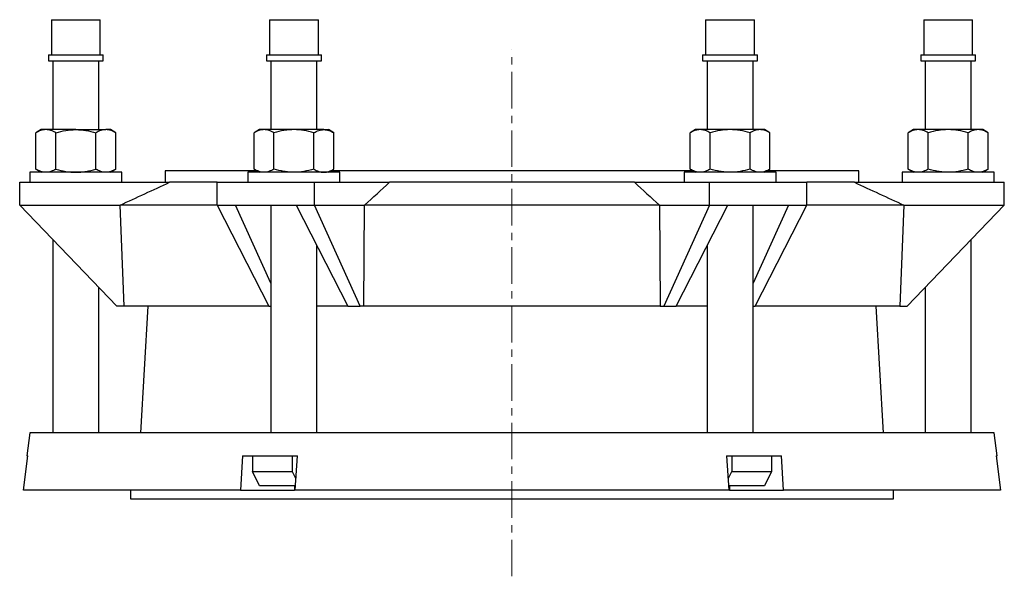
# Model space of a CAD drawing. Header units: millimetres. Extents: x 51 to 836, y -526 to 583.
# Tile 2 of 2: x 442 to 784, y 381 to 575. Entities that reach past the tile are written whole.
import ezdxf

# ---------------------------------------------------------------- set-up
doc = ezdxf.new("R2010")
doc.units = ezdxf.units.MM
doc.linetypes.add('CENTERX2', pattern=[20.32, 12.7, -2.54, 2.54, -2.54])
doc.layers.add('FORMAT', color=7, linetype='Continuous')

msp = doc.modelspace()

# ---------------------------------------------------------------- linework, layer by layer
at = {"color": 7, "linetype": 'Continuous', "lineweight": 25}
for p, q in [((452.71, 574.53), (452.71, 562.26)), ((452.71, 574.53), (465.46, 574.53)), ((465.46, 574.53), (469.71, 574.53)), ((469.71, 562.26), (469.71, 574.53)), ((528.46, 574.53), (528.46, 562.26)), ((528.46, 574.53), (545.46, 574.53)), ((545.46, 562.26), (545.46, 574.53)), ((679.96, 574.53), (679.96, 562.26)), ((679.96, 574.53), (696.96, 574.53)), ((696.96, 562.26), (696.96, 574.53)), ((755.71, 574.53), (755.71, 562.26)), ((755.71, 574.53), (772.71, 574.53)), ((772.71, 562.26), (772.71, 574.53)), ((451.69, 562.26), (451.69, 560.26)), ((451.69, 562.26), (465.98, 562.26)), ((465.98, 562.26), (470.74, 562.26)), ((470.74, 560.26), (470.74, 562.26)), ((527.44, 562.26), (527.44, 560.26)), ((527.44, 562.26), (546.49, 562.26)), ((546.49, 560.26), (546.49, 562.26)), ((678.94, 562.26), (678.94, 560.26)), ((678.94, 562.26), (697.99, 562.26)), ((697.99, 560.26), (697.99, 562.26)), ((754.69, 562.26), (754.69, 560.26)), ((754.69, 562.26), (773.74, 562.26)), ((773.74, 560.26), (773.74, 562.26)), ((451.69, 560.26), (465.98, 560.26)), ((453.21, 560.26), (453.21, 536.33)), ((465.98, 560.26), (470.74, 560.26)), ((469.21, 536.33), (469.21, 560.26)), ((527.44, 560.26), (546.49, 560.26)), ((528.96, 560.26), (528.96, 536.33)), ((544.96, 536.33), (544.96, 560.26)), ((678.94, 560.26), (697.99, 560.26)), ((680.46, 560.26), (680.46, 536.33)), ((696.46, 536.33), (696.46, 560.26)), ((754.69, 560.26), (773.74, 560.26)), ((756.21, 560.26), (756.21, 536.33)), ((772.21, 536.33), (772.21, 560.26)), ((449.21, 536.33), (447.36, 535.25)), ((447.36, 522.6), (447.36, 535.25)), ((450.82, 536.33), (449.21, 536.33)), ((461.21, 536.33), (450.82, 536.33)), ((454.29, 522.6), (454.29, 535.25)), ((461.21, 536.33), (471.61, 536.33)), ((468.14, 522.6), (468.14, 535.25)), ((473.21, 536.33), (471.61, 536.33)), ((475.07, 535.25), (473.21, 536.33)), ((475.07, 522.6), (475.07, 535.25)), ((524.96, 536.33), (523.11, 535.25)), ((523.11, 522.6), (523.11, 535.25)), ((526.57, 536.33), (524.96, 536.33)), ((536.96, 536.33), (526.57, 536.33)), ((530.04, 522.6), (530.04, 535.25)), ((547.36, 536.33), (536.96, 536.33)), ((543.89, 522.6), (543.89, 535.25)), ((547.36, 536.33), (548.96, 536.33)), ((550.82, 535.25), (548.96, 536.33)), ((550.82, 522.6), (550.82, 535.25)), ((676.46, 536.33), (674.61, 535.25)), ((674.61, 522.6), (674.61, 535.25)), ((678.07, 536.33), (676.46, 536.33)), ((688.46, 536.33), (678.07, 536.33)), ((681.54, 522.6), (681.54, 535.25)), ((698.86, 536.33), (688.46, 536.33)), ((695.39, 522.6), (695.39, 535.25)), ((700.46, 536.33), (698.86, 536.33)), ((702.32, 535.25), (700.46, 536.33)), ((702.32, 522.6), (702.32, 535.25)), ((752.21, 536.33), (750.36, 535.25)), ((750.36, 522.6), (750.36, 535.25)), ((753.82, 536.33), (752.21, 536.33)), ((764.21, 536.33), (753.82, 536.33)), ((757.29, 522.6), (757.29, 535.25)), ((774.61, 536.33), (764.21, 536.33)), ((771.14, 522.6), (771.14, 535.25)), ((776.21, 536.33), (774.61, 536.33)), ((778.07, 535.25), (776.21, 536.33)), ((778.07, 522.6), (778.07, 535.25)), ((445.21, 521.53), (445.21, 518.03)), ((447.49, 521.53), (445.21, 521.53)), ((447.36, 522.6), (449.21, 521.53)), ((477.21, 521.53), (447.49, 521.53)), ((473.21, 521.53), (475.07, 522.6)), ((477.21, 518.03), (477.21, 521.53)), ((492.21, 522.03), (492.21, 518.03)), ((524.1, 522.03), (492.21, 522.03)), ((520.96, 521.53), (520.96, 518.03)), ((537.22, 521.53), (520.96, 521.53)), ((523.11, 522.6), (524.96, 521.53)), ((552.96, 521.53), (537.22, 521.53)), ((548.96, 521.53), (550.82, 522.6)), ((675.6, 522.03), (549.83, 522.03)), ((552.96, 518.03), (552.96, 521.53)), ((672.46, 521.53), (672.46, 518.03)), ((702.45, 521.53), (672.46, 521.53)), ((674.61, 522.6), (676.46, 521.53)), ((700.46, 521.53), (702.32, 522.6)), ((733.21, 522.03), (701.33, 522.03)), ((704.46, 521.53), (702.45, 521.53)), ((704.46, 518.03), (704.46, 521.53)), ((733.21, 518.03), (733.21, 522.03)), ((748.21, 521.53), (748.21, 518.03)), ((780.21, 521.53), (748.21, 521.53)), ((750.36, 522.6), (752.21, 521.53)), ((776.21, 521.53), (778.07, 522.6)), ((780.21, 518.03), (780.21, 521.53)), ((441.71, 510.03), (441.71, 518.03)), ((441.71, 518.03), (493.8, 518.03)), ((510.33, 518.03), (493.8, 518.03)), ((510.33, 510.03), (510.33, 518.03)), ((510.33, 518.03), (544.1, 518.03)), ((544.1, 510.03), (544.1, 518.03)), ((544.1, 518.03), (570.15, 518.03)), ((655.28, 518.03), (570.15, 518.03)), ((655.28, 518.03), (681.33, 518.03)), ((681.33, 510.03), (681.33, 518.03)), ((681.33, 518.03), (715.1, 518.03)), ((715.1, 510.03), (715.1, 518.03)), ((731.63, 518.03), (715.1, 518.03)), ((731.63, 518.03), (783.71, 518.03)), ((783.71, 510.03), (783.71, 518.03)), ((441.71, 510.03), (476.58, 510.03)), ((475.51, 475.03), (441.71, 510.03)), ((510.33, 510.08), (476.57, 510.08)), ((476.58, 510.03), (476.57, 510.08)), ((477.96, 475.03), (476.58, 510.03)), ((510.33, 510.03), (516.67, 510.03)), ((510.33, 510.03), (528.23, 475.03)), ((516.67, 510.03), (537.76, 510.03)), ((528.96, 482.95), (516.67, 510.03)), ((528.96, 510.03), (528.96, 431.03)), ((537.76, 510.03), (544.1, 510.03)), ((537.76, 510.03), (555.67, 475.03)), ((544.1, 510.03), (561.53, 510.03)), ((560, 475.03), (544.1, 510.03)), ((561.22, 475.03), (561.53, 510.03)), ((561.53, 510.03), (561.53, 510.08)), ((663.9, 510.08), (561.53, 510.08)), ((663.9, 510.08), (663.9, 510.03)), ((663.9, 510.03), (681.33, 510.03)), ((663.9, 510.03), (664.21, 475.03)), ((681.33, 510.03), (665.43, 475.03)), ((669.76, 475.03), (687.67, 510.03)), ((681.33, 510.03), (687.67, 510.03)), ((687.67, 510.03), (708.76, 510.03)), ((696.46, 431.03), (696.46, 510.03)), ((708.76, 510.03), (696.46, 482.95)), ((697.2, 475.03), (715.1, 510.03)), ((708.76, 510.03), (715.1, 510.03)), ((748.86, 510.08), (715.1, 510.08)), ((748.85, 510.03), (747.47, 475.03)), ((748.86, 510.08), (748.85, 510.03)), ((748.85, 510.03), (783.71, 510.03)), ((783.71, 510.03), (749.92, 475.03)), ((453.21, 498.12), (453.21, 431.03)), ((544.96, 431.03), (544.96, 495.94)), ((680.46, 495.94), (680.46, 431.03)), ((772.21, 431.03), (772.21, 498.12)), ((469.21, 431.03), (469.21, 481.55)), ((756.21, 481.55), (756.21, 431.03)), ((477.96, 475.03), (475.51, 475.03)), ((528.23, 475.03), (477.96, 475.03)), ((486.21, 475.03), (483.71, 431.03)), ((528.23, 475.03), (528.96, 475.03)), ((555.67, 475.03), (544.96, 475.03)), ((555.67, 475.03), (560, 475.03)), ((561.22, 475.03), (560, 475.03)), ((664.21, 475.03), (561.22, 475.03)), ((664.21, 475.03), (665.43, 475.03)), ((665.43, 475.03), (669.76, 475.03)), ((680.46, 475.03), (669.76, 475.03)), ((696.46, 475.03), (697.2, 475.03)), ((747.47, 475.03), (697.2, 475.03)), ((741.71, 431.03), (739.21, 475.03)), ((747.47, 475.03), (749.92, 475.03)), ((445.21, 431.03), (444.21, 423.03)), ((780.21, 431.03), (445.21, 431.03)), ((781.21, 423.03), (780.21, 431.03)), ((443.07, 411.03), (444.57, 423.03)), ((444.21, 423.03), (444.57, 423.03)), ((519.12, 423.03), (518.37, 411.03)), ((519.12, 423.03), (538.17, 423.03)), ((522.54, 423.03), (522.54, 417.53)), ((536.39, 423.03), (536.39, 417.53)), ((537.42, 411.03), (538.17, 423.03)), ((687.26, 423.03), (706.31, 423.03)), ((687.26, 423.03), (688.01, 411.03)), ((689.04, 423.03), (689.04, 417.53)), ((702.89, 423.03), (702.89, 417.53)), ((707.06, 411.03), (706.31, 423.03)), ((780.85, 423.03), (781.21, 423.03)), ((780.85, 423.03), (782.36, 411.03)), ((525.04, 412.53), (522.54, 417.53)), ((522.54, 417.53), (536.39, 417.53)), ((536.39, 417.53), (537.67, 414.98)), ((687.76, 414.98), (689.04, 417.53)), ((689.04, 417.53), (702.89, 417.53)), ((702.89, 417.53), (700.39, 412.53)), ((518.37, 411.03), (443.07, 411.03)), ((480.21, 411.03), (480.21, 408.03)), ((518.37, 411.03), (537.17, 411.03)), ((537.51, 412.53), (525.04, 412.53)), ((537.17, 412.53), (537.17, 411.03)), ((688.01, 411.03), (537.42, 411.03)), ((700.39, 412.53), (687.92, 412.53)), ((688.26, 412.53), (688.26, 411.03)), ((688.26, 411.03), (707.06, 411.03)), ((782.36, 411.03), (707.06, 411.03)), ((745.21, 408.03), (745.21, 411.03)), ((480.21, 408.03), (745.21, 408.03))]:
    msp.add_line(p, q, dxfattribs=at)
at = {"color": 8, "linetype": 'Continuous', "lineweight": 18}
for p, q in [((537.17, 411.03), (537.42, 411.03)), ((688.01, 411.03), (688.26, 411.03))]:
    msp.add_line(p, q, dxfattribs=at)
at = {"color": 7, "linetype": 'Continuous', "lineweight": 25}
for points, knots in [([(450.82, 536.33), (450.53, 536.33), (450.23, 536.3), (449.65, 536.2), (449.36, 536.13), (448.49, 535.85), (447.92, 535.58), (447.36, 535.25)], [0, 0, 0, 0, 0.25, 0.25, 0.5, 0.5, 1, 1, 1, 1]), ([(454.29, 535.25), (453.72, 535.58), (453.15, 535.85), (451.99, 536.22), (451.41, 536.33), (450.82, 536.33)], [0, 0, 0, 0, 0.5, 0.5, 1, 1, 1, 1]), ([(454.29, 535.25), (455.41, 535.58), (456.57, 535.85), (458.88, 536.22), (460.04, 536.33), (461.21, 536.33)], [0, 0, 0, 0, 0.5, 0.5, 1, 1, 1, 1]), ([(461.21, 536.33), (461.8, 536.33), (462.39, 536.3), (463.57, 536.2), (464.15, 536.13), (465.89, 535.85), (467.02, 535.58), (468.14, 535.25)], [0, 0, 0, 0, 0.25, 0.25, 0.5, 0.5, 1, 1, 1, 1]), ([(471.61, 536.33), (471.31, 536.33), (471.02, 536.3), (470.43, 536.2), (470.14, 536.13), (469.28, 535.85), (468.71, 535.58), (468.14, 535.25)], [0, 0, 0, 0, 0.25, 0.25, 0.5, 0.5, 1, 1, 1, 1]), ([(475.07, 535.25), (474.5, 535.58), (473.93, 535.85), (472.78, 536.22), (472.2, 536.33), (471.61, 536.33)], [0, 0, 0, 0, 0.5, 0.5, 1, 1, 1, 1]), ([(526.57, 536.33), (526.28, 536.33), (525.98, 536.3), (525.4, 536.2), (525.11, 536.13), (524.24, 535.85), (523.67, 535.58), (523.11, 535.25)], [0, 0, 0, 0, 0.25, 0.25, 0.5, 0.5, 1, 1, 1, 1]), ([(530.04, 535.25), (529.47, 535.58), (528.9, 535.85), (527.74, 536.22), (527.16, 536.33), (526.57, 536.33)], [0, 0, 0, 0, 0.5, 0.5, 1, 1, 1, 1]), ([(536.96, 536.33), (536.38, 536.33), (535.79, 536.3), (534.62, 536.2), (534.04, 536.13), (532.31, 535.85), (531.17, 535.58), (530.04, 535.25)], [0, 0, 0, 0, 0.25, 0.25, 0.5, 0.5, 1, 1, 1, 1]), ([(543.89, 535.25), (542.76, 535.58), (541.62, 535.85), (539.31, 536.22), (538.14, 536.33), (536.96, 536.33)], [0, 0, 0, 0, 0.5, 0.5, 1, 1, 1, 1]), ([(543.89, 535.25), (544.46, 535.58), (545.03, 535.85), (546.19, 536.22), (546.77, 536.33), (547.36, 536.33)], [0, 0, 0, 0, 0.5, 0.5, 1, 1, 1, 1]), ([(547.36, 536.33), (547.65, 536.33), (547.94, 536.3), (548.53, 536.2), (548.83, 536.13), (549.69, 535.85), (550.26, 535.58), (550.82, 535.25)], [0, 0, 0, 0, 0.25, 0.25, 0.5, 0.5, 1, 1, 1, 1]), ([(678.07, 536.33), (677.78, 536.33), (677.49, 536.3), (676.9, 536.2), (676.6, 536.13), (675.74, 535.85), (675.17, 535.58), (674.61, 535.25)], [0, 0, 0, 0, 0.25, 0.25, 0.5, 0.5, 1, 1, 1, 1]), ([(681.54, 535.25), (680.97, 535.58), (680.4, 535.85), (679.24, 536.22), (678.66, 536.33), (678.07, 536.33)], [0, 0, 0, 0, 0.5, 0.5, 1, 1, 1, 1]), ([(688.46, 536.33), (687.88, 536.33), (687.29, 536.3), (686.12, 536.2), (685.54, 536.13), (683.81, 535.85), (682.67, 535.58), (681.54, 535.25)], [0, 0, 0, 0, 0.25, 0.25, 0.5, 0.5, 1, 1, 1, 1]), ([(695.39, 535.25), (694.26, 535.58), (693.12, 535.85), (690.81, 536.22), (689.64, 536.33), (688.46, 536.33)], [0, 0, 0, 0, 0.5, 0.5, 1, 1, 1, 1]), ([(698.86, 536.33), (698.56, 536.33), (698.27, 536.3), (697.68, 536.2), (697.39, 536.13), (696.53, 535.85), (695.96, 535.58), (695.39, 535.25)], [0, 0, 0, 0, 0.25, 0.25, 0.5, 0.5, 1, 1, 1, 1]), ([(702.32, 535.25), (701.75, 535.58), (701.18, 535.85), (700.03, 536.22), (699.45, 536.33), (698.86, 536.33)], [0, 0, 0, 0, 0.5, 0.5, 1, 1, 1, 1]), ([(753.82, 536.33), (753.53, 536.33), (753.23, 536.3), (752.65, 536.2), (752.36, 536.13), (751.49, 535.85), (750.92, 535.58), (750.36, 535.25)], [0, 0, 0, 0, 0.25, 0.25, 0.5, 0.5, 1, 1, 1, 1]), ([(757.29, 535.25), (756.72, 535.58), (756.15, 535.85), (754.99, 536.22), (754.41, 536.33), (753.82, 536.33)], [0, 0, 0, 0, 0.5, 0.5, 1, 1, 1, 1]), ([(764.21, 536.33), (763.63, 536.33), (763.04, 536.3), (761.86, 536.2), (761.28, 536.13), (759.54, 535.85), (758.41, 535.58), (757.29, 535.25)], [0, 0, 0, 0, 0.25, 0.25, 0.5, 0.5, 1, 1, 1, 1]), ([(771.14, 535.25), (770.02, 535.58), (768.86, 535.85), (766.55, 536.22), (765.38, 536.33), (764.21, 536.33)], [0, 0, 0, 0, 0.5, 0.5, 1, 1, 1, 1]), ([(774.61, 536.33), (774.31, 536.33), (774.02, 536.3), (773.43, 536.2), (773.14, 536.13), (772.28, 535.85), (771.71, 535.58), (771.14, 535.25)], [0, 0, 0, 0, 0.25, 0.25, 0.5, 0.5, 1, 1, 1, 1]), ([(778.07, 535.25), (777.5, 535.58), (776.93, 535.85), (775.78, 536.22), (775.2, 536.33), (774.61, 536.33)], [0, 0, 0, 0, 0.5, 0.5, 1, 1, 1, 1]), ([(450.82, 521.53), (450.53, 521.53), (450.23, 521.55), (449.65, 521.65), (449.36, 521.72), (448.49, 522), (447.92, 522.27), (447.36, 522.6)], [0, 0, 0, 0, 0.25, 0.25, 0.5, 0.5, 1, 1, 1, 1]), ([(454.29, 522.6), (453.72, 522.27), (453.15, 522), (451.99, 521.63), (451.41, 521.53), (450.82, 521.53)], [0, 0, 0, 0, 0.5, 0.5, 1, 1, 1, 1]), ([(454.29, 522.6), (455.41, 522.27), (456.57, 522), (458.88, 521.63), (460.04, 521.53), (461.21, 521.53)], [0, 0, 0, 0, 0.5, 0.5, 1, 1, 1, 1]), ([(461.21, 521.53), (461.8, 521.53), (462.39, 521.55), (463.57, 521.65), (464.15, 521.72), (465.89, 522), (467.02, 522.27), (468.14, 522.6)], [0, 0, 0, 0, 0.25, 0.25, 0.5, 0.5, 1, 1, 1, 1]), ([(471.61, 521.53), (471.31, 521.53), (471.02, 521.55), (470.43, 521.65), (470.14, 521.72), (469.28, 522), (468.71, 522.27), (468.14, 522.6)], [0, 0, 0, 0, 0.25, 0.25, 0.5, 0.5, 1, 1, 1, 1]), ([(475.07, 522.6), (474.5, 522.27), (473.93, 522), (472.78, 521.63), (472.2, 521.53), (471.61, 521.53)], [0, 0, 0, 0, 0.5, 0.5, 1, 1, 1, 1]), ([(526.57, 521.53), (526.28, 521.53), (525.98, 521.55), (525.4, 521.65), (525.11, 521.72), (524.24, 522), (523.67, 522.27), (523.11, 522.6)], [0, 0, 0, 0, 0.25, 0.25, 0.5, 0.5, 1, 1, 1, 1]), ([(530.04, 522.6), (529.47, 522.27), (528.9, 522), (527.74, 521.63), (527.16, 521.53), (526.57, 521.53)], [0, 0, 0, 0, 0.5, 0.5, 1, 1, 1, 1]), ([(536.96, 521.53), (536.38, 521.53), (535.79, 521.55), (534.62, 521.65), (534.04, 521.72), (532.31, 522), (531.17, 522.27), (530.04, 522.6)], [0, 0, 0, 0, 0.25, 0.25, 0.5, 0.5, 1, 1, 1, 1]), ([(543.89, 522.6), (542.76, 522.27), (541.62, 522), (539.31, 521.63), (538.14, 521.53), (536.96, 521.53)], [0, 0, 0, 0, 0.5, 0.5, 1, 1, 1, 1]), ([(543.89, 522.6), (544.46, 522.27), (545.03, 522), (546.19, 521.63), (546.77, 521.53), (547.36, 521.53)], [0, 0, 0, 0, 0.5, 0.5, 1, 1, 1, 1]), ([(547.36, 521.53), (547.65, 521.53), (547.94, 521.55), (548.53, 521.65), (548.83, 521.72), (549.69, 522), (550.26, 522.27), (550.82, 522.6)], [0, 0, 0, 0, 0.25, 0.25, 0.5, 0.5, 1, 1, 1, 1]), ([(678.07, 521.53), (677.78, 521.53), (677.49, 521.55), (676.9, 521.65), (676.6, 521.72), (675.74, 522), (675.17, 522.27), (674.61, 522.6)], [0, 0, 0, 0, 0.25, 0.25, 0.5, 0.5, 1, 1, 1, 1]), ([(681.54, 522.6), (680.97, 522.27), (680.4, 522), (679.24, 521.63), (678.66, 521.53), (678.07, 521.53)], [0, 0, 0, 0, 0.5, 0.5, 1, 1, 1, 1]), ([(688.46, 521.53), (687.88, 521.53), (687.29, 521.55), (686.12, 521.65), (685.54, 521.72), (683.81, 522), (682.67, 522.27), (681.54, 522.6)], [0, 0, 0, 0, 0.25, 0.25, 0.5, 0.5, 1, 1, 1, 1]), ([(695.39, 522.6), (694.26, 522.27), (693.12, 522), (690.81, 521.63), (689.64, 521.53), (688.46, 521.53)], [0, 0, 0, 0, 0.5, 0.5, 1, 1, 1, 1]), ([(698.86, 521.53), (698.56, 521.53), (698.27, 521.55), (697.68, 521.65), (697.39, 521.72), (696.53, 522), (695.96, 522.27), (695.39, 522.6)], [0, 0, 0, 0, 0.25, 0.25, 0.5, 0.5, 1, 1, 1, 1]), ([(702.32, 522.6), (701.75, 522.27), (701.18, 522), (700.03, 521.63), (699.45, 521.53), (698.86, 521.53)], [0, 0, 0, 0, 0.5, 0.5, 1, 1, 1, 1]), ([(753.82, 521.53), (753.53, 521.53), (753.23, 521.55), (752.65, 521.65), (752.36, 521.72), (751.49, 522), (750.92, 522.27), (750.36, 522.6)], [0, 0, 0, 0, 0.25, 0.25, 0.5, 0.5, 1, 1, 1, 1]), ([(757.29, 522.6), (756.72, 522.27), (756.15, 522), (754.99, 521.63), (754.41, 521.53), (753.82, 521.53)], [0, 0, 0, 0, 0.5, 0.5, 1, 1, 1, 1]), ([(764.21, 521.53), (763.63, 521.53), (763.04, 521.55), (761.86, 521.65), (761.28, 521.72), (759.54, 522), (758.41, 522.27), (757.29, 522.6)], [0, 0, 0, 0, 0.25, 0.25, 0.5, 0.5, 1, 1, 1, 1]), ([(771.14, 522.6), (770.02, 522.27), (768.86, 522), (766.55, 521.63), (765.38, 521.53), (764.21, 521.53)], [0, 0, 0, 0, 0.5, 0.5, 1, 1, 1, 1]), ([(774.61, 521.53), (774.31, 521.53), (774.02, 521.55), (773.43, 521.65), (773.14, 521.72), (772.28, 522), (771.71, 522.27), (771.14, 522.6)], [0, 0, 0, 0, 0.25, 0.25, 0.5, 0.5, 1, 1, 1, 1]), ([(778.07, 522.6), (777.5, 522.27), (776.93, 522), (775.78, 521.63), (775.2, 521.53), (774.61, 521.53)], [0, 0, 0, 0, 0.5, 0.5, 1, 1, 1, 1])]:
    msp.add_open_spline(points, degree=3, knots=knots, dxfattribs=at)
for points in [[(476.57, 510.08), (482.31, 512.73), (488.06, 515.38), (493.8, 518.03)], [(561.53, 510.08), (564.4, 512.73), (567.27, 515.38), (570.15, 518.03)], [(655.28, 518.03), (658.15, 515.38), (661.03, 512.73), (663.9, 510.08)], [(731.63, 518.03), (737.37, 515.38), (743.11, 512.73), (748.86, 510.08)]]:
    msp.add_open_spline(points, degree=3, dxfattribs=at)
at = {"layer": 'FORMAT', "linetype": 'CENTERX2', "lineweight": 18}
msp.add_line((612.71, 381.14), (612.71, 564.09), dxfattribs=at)

doc.saveas('drawing.dxf')
